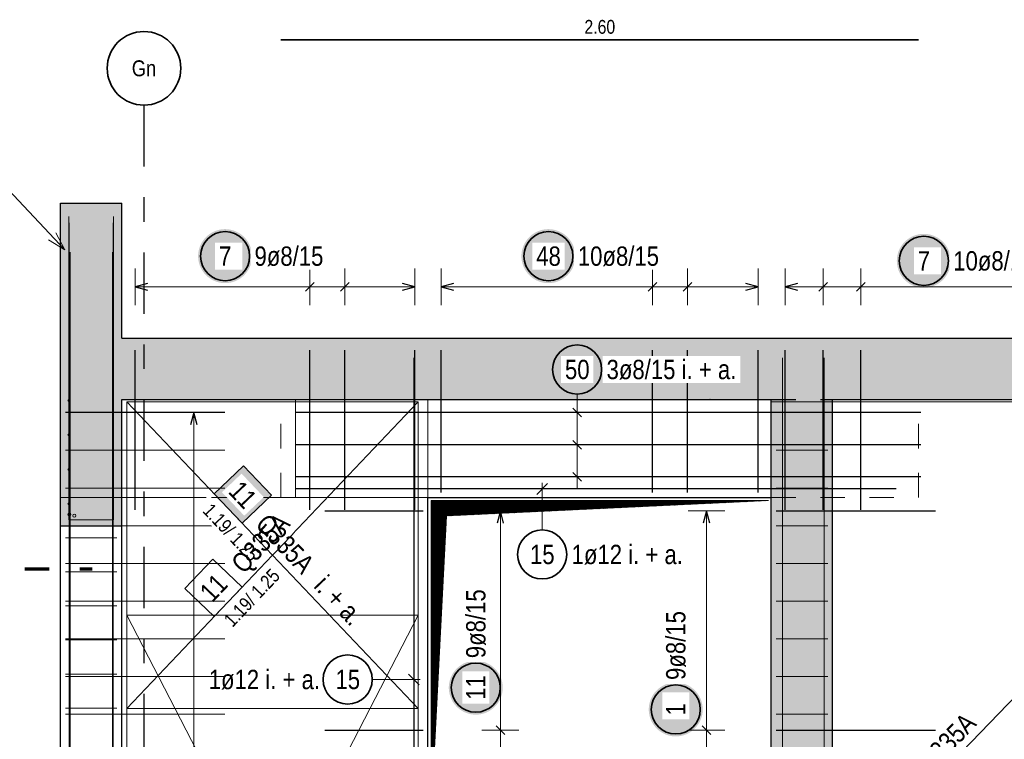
# Model space of a CAD drawing. Header units: millimetres. Extents: x -16 to 44.7, y 0 to 21.2.
# Tile 30 of 49: x 21.2 to 25.3, y 10.2 to 13.2. Entities that reach past the tile are written whole.
import ezdxf
from ezdxf.enums import TextEntityAlignment as Align

# ---------------------------------------------------------------- set-up
doc = ezdxf.new("R2010")
doc.units = ezdxf.units.MM
doc.linetypes.add('DASHDOTX2', pattern=[2, 1, -0.5, 0, -0.5])
doc.linetypes.add('HIDDEN', pattern=[0.375, 0.25, -0.125])
doc.layers.add('Achsen', color=7, linetype='Continuous', lineweight=20)
doc.layers.add('nplo Bewehrung', color=7, linetype='Continuous', lineweight=20)
doc.styles.add('Arial Narrow', font='ARIALN.TTF')

msp = doc.modelspace()

# ---------------------------------------------------------------- hatches: boundary and pattern name
at = {"lineweight": 13, "true_color": 0xd7ffd7}
for points in [[(21.411538, 11.855185), (21.661538, 11.855185), (21.661538, 12.405185), (21.411538, 12.405185)], [(27.361562, 11.675185), (27.794037, 11.675185), (27.794037, 11.855185), (21.411538, 11.855185), (21.411538, 11.605185), (27.361562, 11.605185)], [(21.411538, 11.090191), (21.661538, 11.090191), (21.661538, 11.605185), (21.411538, 11.605185)], [(24.309169, 8.425191), (24.559169, 8.425191), (24.559169, 11.605185), (24.309169, 11.605185)]]:
    msp.add_hatch(color=254, dxfattribs=at).paths.add_polyline_path(points)
at = {"lineweight": 25, "true_color": 0xffffff}
for points in [[(22.192233, 12.189004), (22.192166, 12.192843), (22.191965, 12.196677), (22.191631, 12.200502), (22.191163, 12.204313), (22.190562, 12.208105), (22.189829, 12.211874), (22.188966, 12.215615), (22.187972, 12.219324), (22.186849, 12.222996), (22.185599, 12.226626), (22.184223, 12.23021), (22.182723, 12.233745), (22.1811, 12.237224), (22.179357, 12.240646), (22.177496, 12.244004), (22.175518, 12.247295), (22.173427, 12.250515), (22.171225, 12.25366), (22.168914, 12.256726), (22.166498, 12.25971), (22.163979, 12.262608), (22.161361, 12.265416), (22.158646, 12.268131), (22.155838, 12.27075), (22.15294, 12.273269), (22.149956, 12.275685), (22.14689, 12.277996), (22.143744, 12.280198), (22.140524, 12.282289), (22.137233, 12.284266), (22.133875, 12.286128), (22.130454, 12.287871), (22.126974, 12.289494), (22.12344, 12.290994), (22.119855, 12.29237), (22.116225, 12.29362), (22.112553, 12.294742), (22.108845, 12.295736), (22.105103, 12.2966), (22.101334, 12.297333), (22.097542, 12.297933), (22.093731, 12.298401), (22.089906, 12.298736), (22.086072, 12.298937), (22.082233, 12.299004), (22.078394, 12.298937), (22.07456, 12.298736), (22.070735, 12.298401), (22.066924, 12.297933), (22.063132, 12.297333), (22.059363, 12.2966), (22.055622, 12.295736), (22.051913, 12.294742), (22.048241, 12.29362), (22.044611, 12.29237), (22.041026, 12.290994), (22.037492, 12.289494), (22.034012, 12.287871), (22.030591, 12.286128), (22.027233, 12.284266), (22.023942, 12.282289), (22.020722, 12.280198), (22.017577, 12.277996), (22.01451, 12.275685), (22.011527, 12.273269), (22.008629, 12.27075), (22.005821, 12.268131), (22.003106, 12.265416), (22.000487, 12.262608), (21.997968, 12.25971), (21.995552, 12.256726), (21.993241, 12.25366), (21.991039, 12.250515), (21.988948, 12.247295), (21.98697, 12.244004), (21.985109, 12.240646), (21.983366, 12.237224), (21.981743, 12.233745), (21.980243, 12.23021), (21.978867, 12.226626), (21.977617, 12.222996), (21.976494, 12.219324), (21.975501, 12.215615), (21.974637, 12.211874), (21.973904, 12.208105), (21.973304, 12.204313), (21.972836, 12.200502), (21.972501, 12.196677), (21.9723, 12.192843), (21.972233, 12.189004), (21.9723, 12.185165), (21.972501, 12.18133), (21.972836, 12.177506), (21.973304, 12.173695), (21.973904, 12.169902), (21.974637, 12.166133), (21.975501, 12.162392), (21.976494, 12.158684), (21.977617, 12.155012), (21.978867, 12.151381), (21.980243, 12.147797), (21.981743, 12.144263), (21.983366, 12.140783), (21.985109, 12.137362), (21.98697, 12.134004), (21.988948, 12.130713), (21.991039, 12.127492), (21.993241, 12.124347), (21.995552, 12.121281), (21.997968, 12.118297), (22.000487, 12.115399), (22.003106, 12.112591), (22.005821, 12.109876), (22.008629, 12.107258), (22.011527, 12.104739), (22.01451, 12.102322), (22.017577, 12.100012), (22.020722, 12.09781), (22.023942, 12.095718), (22.027233, 12.093741), (22.030591, 12.091879), (22.034012, 12.090136), (22.037492, 12.088514), (22.041026, 12.087013), (22.044611, 12.085637), (22.048241, 12.084387), (22.051913, 12.083265), (22.055622, 12.082271), (22.059363, 12.081407), (22.063132, 12.080675), (22.066924, 12.080074), (22.070735, 12.079606), (22.07456, 12.079272), (22.078394, 12.079071), (22.082233, 12.079004), (22.086072, 12.079071), (22.089906, 12.079272), (22.093731, 12.079606), (22.097542, 12.080074), (22.101334, 12.080675), (22.105103, 12.081407), (22.108845, 12.082271), (22.112553, 12.083265), (22.116225, 12.084387), (22.119855, 12.085637), (22.12344, 12.087013), (22.126974, 12.088514), (22.130454, 12.090136), (22.133875, 12.091879), (22.137233, 12.093741), (22.140524, 12.095718), (22.143744, 12.09781), (22.14689, 12.100012), (22.149956, 12.102322), (22.15294, 12.104739), (22.155838, 12.107258), (22.158646, 12.109876), (22.161361, 12.112591), (22.163979, 12.115399), (22.166498, 12.118297), (22.168914, 12.121281), (22.171225, 12.124347), (22.173427, 12.127492), (22.175518, 12.130713), (22.177496, 12.134004), (22.179357, 12.137362), (22.1811, 12.140783), (22.182723, 12.144263), (22.184223, 12.147797), (22.185599, 12.151381), (22.186849, 12.155012), (22.187972, 12.158684), (22.188966, 12.162392), (22.189829, 12.166133), (22.190562, 12.169902), (22.191163, 12.173695), (22.191631, 12.177506), (22.191965, 12.18133)], [(23.510381, 12.189004), (23.510314, 12.192843), (23.510113, 12.196677), (23.509778, 12.200502), (23.50931, 12.204313), (23.50871, 12.208105), (23.507977, 12.211874), (23.507113, 12.215615), (23.50612, 12.219324), (23.504997, 12.222996), (23.503747, 12.226626), (23.502371, 12.23021), (23.500871, 12.233745), (23.499248, 12.237224), (23.497505, 12.240646), (23.495644, 12.244004), (23.493666, 12.247295), (23.491575, 12.250515), (23.489373, 12.25366), (23.487062, 12.256726), (23.484646, 12.25971), (23.482127, 12.262608), (23.479508, 12.265416), (23.476793, 12.268131), (23.473985, 12.27075), (23.471087, 12.273269), (23.468104, 12.275685), (23.465037, 12.277996), (23.461892, 12.280198), (23.458672, 12.282289), (23.455381, 12.284266), (23.452023, 12.286128), (23.448602, 12.287871), (23.445122, 12.289494), (23.441588, 12.290994), (23.438003, 12.29237), (23.434373, 12.29362), (23.430701, 12.294742), (23.426992, 12.295736), (23.423251, 12.2966), (23.419482, 12.297333), (23.41569, 12.297933), (23.411879, 12.298401), (23.408054, 12.298736), (23.40422, 12.298937), (23.400381, 12.299004), (23.396542, 12.298937), (23.392708, 12.298736), (23.388883, 12.298401), (23.385072, 12.297933), (23.38128, 12.297333), (23.377511, 12.2966), (23.373769, 12.295736), (23.370061, 12.294742), (23.366389, 12.29362), (23.362759, 12.29237), (23.359174, 12.290994), (23.35564, 12.289494), (23.35216, 12.287871), (23.348739, 12.286128), (23.345381, 12.284266), (23.34209, 12.282289), (23.33887, 12.280198), (23.335724, 12.277996), (23.332658, 12.275685), (23.329674, 12.273269), (23.326776, 12.27075), (23.323968, 12.268131), (23.321253, 12.265416), (23.318635, 12.262608), (23.316116, 12.25971), (23.3137, 12.256726), (23.311389, 12.25366), (23.309187, 12.250515), (23.307096, 12.247295), (23.305118, 12.244004), (23.303257, 12.240646), (23.301513, 12.237224), (23.299891, 12.233745), (23.298391, 12.23021), (23.297015, 12.226626), (23.295765, 12.222996), (23.294642, 12.219324), (23.293648, 12.215615), (23.292785, 12.211874), (23.292052, 12.208105), (23.291451, 12.204313), (23.290983, 12.200502), (23.290649, 12.196677), (23.290448, 12.192843), (23.290381, 12.189004), (23.290448, 12.185165), (23.290649, 12.18133), (23.290983, 12.177506), (23.291451, 12.173695), (23.292052, 12.169902), (23.292785, 12.166133), (23.293648, 12.162392), (23.294642, 12.158684), (23.295765, 12.155012), (23.297015, 12.151381), (23.298391, 12.147797), (23.299891, 12.144263), (23.301513, 12.140783), (23.303257, 12.137362), (23.305118, 12.134004), (23.307096, 12.130713), (23.309187, 12.127492), (23.311389, 12.124347), (23.3137, 12.121281), (23.316116, 12.118297), (23.318635, 12.115399), (23.321253, 12.112591), (23.323968, 12.109876), (23.326776, 12.107258), (23.329674, 12.104739), (23.332658, 12.102322), (23.335724, 12.100012), (23.33887, 12.09781), (23.34209, 12.095718), (23.345381, 12.093741), (23.348739, 12.091879), (23.35216, 12.090136), (23.35564, 12.088514), (23.359174, 12.087013), (23.362759, 12.085637), (23.366389, 12.084387), (23.370061, 12.083265), (23.373769, 12.082271), (23.377511, 12.081407), (23.38128, 12.080675), (23.385072, 12.080074), (23.388883, 12.079606), (23.392708, 12.079272), (23.396542, 12.079071), (23.400381, 12.079004), (23.40422, 12.079071), (23.408054, 12.079272), (23.411879, 12.079606), (23.41569, 12.080074), (23.419482, 12.080675), (23.423251, 12.081407), (23.426992, 12.082271), (23.430701, 12.083265), (23.434373, 12.084387), (23.438003, 12.085637), (23.441588, 12.087013), (23.445122, 12.088514), (23.448602, 12.090136), (23.452023, 12.091879), (23.455381, 12.093741), (23.458672, 12.095718), (23.461892, 12.09781), (23.465037, 12.100012), (23.468104, 12.102322), (23.471087, 12.104739), (23.473985, 12.107258), (23.476793, 12.109876), (23.479508, 12.112591), (23.482127, 12.115399), (23.484646, 12.118297), (23.487062, 12.121281), (23.489373, 12.124347), (23.491575, 12.127492), (23.493666, 12.130713), (23.495644, 12.134004), (23.497505, 12.137362), (23.499248, 12.140783), (23.500871, 12.144263), (23.502371, 12.147797), (23.503747, 12.151381), (23.504997, 12.155012), (23.50612, 12.158684), (23.507113, 12.162392), (23.507977, 12.166133), (23.50871, 12.169902), (23.50931, 12.173695), (23.509778, 12.177506), (23.510113, 12.18133)], [(25.040957, 12.169843), (25.04089, 12.173682), (25.040689, 12.177516), (25.040355, 12.181341), (25.039887, 12.185152), (25.039286, 12.188944), (25.038554, 12.192713), (25.03769, 12.196454), (25.036696, 12.200163), (25.035573, 12.203835), (25.034323, 12.207465), (25.032947, 12.21105), (25.031447, 12.214584), (25.029825, 12.218064), (25.028082, 12.221485), (25.02622, 12.224843), (25.024243, 12.228134), (25.022151, 12.231354), (25.019949, 12.234499), (25.017638, 12.237566), (25.015222, 12.24055), (25.012703, 12.243447), (25.010085, 12.246255), (25.00737, 12.24897), (25.004562, 12.251589), (25.001664, 12.254108), (24.99868, 12.256524), (24.995614, 12.258835), (24.992468, 12.261037), (24.989248, 12.263128), (24.985957, 12.265106), (24.982599, 12.266967), (24.979178, 12.26871), (24.975698, 12.270333), (24.972164, 12.271833), (24.968579, 12.273209), (24.964949, 12.274459), (24.961277, 12.275582), (24.957569, 12.276576), (24.953828, 12.277439), (24.950059, 12.278172), (24.946266, 12.278773), (24.942455, 12.27924), (24.93863, 12.279575), (24.934796, 12.279776), (24.930957, 12.279843), (24.927118, 12.279776), (24.923284, 12.279575), (24.919459, 12.27924), (24.915648, 12.278773), (24.911856, 12.278172), (24.908087, 12.277439), (24.904346, 12.276576), (24.900637, 12.275582), (24.896965, 12.274459), (24.893335, 12.273209), (24.889751, 12.271833), (24.886216, 12.270333), (24.882736, 12.26871), (24.879315, 12.266967), (24.875957, 12.265106), (24.872666, 12.263128), (24.869446, 12.261037), (24.866301, 12.258835), (24.863235, 12.256524), (24.860251, 12.254108), (24.857353, 12.251589), (24.854545, 12.24897), (24.85183, 12.246255), (24.849211, 12.243447), (24.846692, 12.24055), (24.844276, 12.237566), (24.841965, 12.234499), (24.839763, 12.231354), (24.837672, 12.228134), (24.835694, 12.224843), (24.833833, 12.221485), (24.83209, 12.218064), (24.830467, 12.214584), (24.828967, 12.21105), (24.827591, 12.207465), (24.826341, 12.203835), (24.825218, 12.200163), (24.824225, 12.196454), (24.823361, 12.192713), (24.822628, 12.188944), (24.822028, 12.185152), (24.82156, 12.181341), (24.821225, 12.177516), (24.821024, 12.173682), (24.820957, 12.169843), (24.821024, 12.166004), (24.821225, 12.16217), (24.82156, 12.158345), (24.822028, 12.154534), (24.822628, 12.150742), (24.823361, 12.146973), (24.824225, 12.143232), (24.825218, 12.139523), (24.826341, 12.135851), (24.827591, 12.132221), (24.828967, 12.128636), (24.830467, 12.125102), (24.83209, 12.121622), (24.833833, 12.118201), (24.835694, 12.114843), (24.837672, 12.111552), (24.839763, 12.108332), (24.841965, 12.105187), (24.844276, 12.10212), (24.846692, 12.099136), (24.849211, 12.096239), (24.85183, 12.093431), (24.854545, 12.090716), (24.857353, 12.088097), (24.860251, 12.085578), (24.863235, 12.083162), (24.866301, 12.080851), (24.869446, 12.078649), (24.872666, 12.076558), (24.875957, 12.07458), (24.879315, 12.072719), (24.882736, 12.070976), (24.886216, 12.069353), (24.889751, 12.067853), (24.893335, 12.066477), (24.896965, 12.065227), (24.900637, 12.064104), (24.904346, 12.063111), (24.908087, 12.062247), (24.911856, 12.061514), (24.915648, 12.060914), (24.919459, 12.060446), (24.923284, 12.060111), (24.927118, 12.05991), (24.930957, 12.059843), (24.934796, 12.05991), (24.93863, 12.060111), (24.942455, 12.060446), (24.946266, 12.060914), (24.950059, 12.061514), (24.953828, 12.062247), (24.957569, 12.063111), (24.961277, 12.064104), (24.964949, 12.065227), (24.968579, 12.066477), (24.972164, 12.067853), (24.975698, 12.069353), (24.979178, 12.070976), (24.982599, 12.072719), (24.985957, 12.07458), (24.989248, 12.076558), (24.992468, 12.078649), (24.995614, 12.080851), (24.99868, 12.083162), (25.001664, 12.085578), (25.004562, 12.088097), (25.00737, 12.090716), (25.010085, 12.093431), (25.012703, 12.096239), (25.015222, 12.099136), (25.017638, 12.10212), (25.019949, 12.105187), (25.022151, 12.108332), (25.024243, 12.111552), (25.02622, 12.114843), (25.028082, 12.118201), (25.029825, 12.121622), (25.031447, 12.125102), (25.032947, 12.128636), (25.034323, 12.132221), (25.035573, 12.135851), (25.036696, 12.139523), (25.03769, 12.143232), (25.038554, 12.146973), (25.039286, 12.150742), (25.039887, 12.154534), (25.040355, 12.158345), (25.040689, 12.16217)], [(23.627566, 11.727051), (23.627499, 11.73089), (23.627298, 11.734724), (23.626963, 11.738549), (23.626495, 11.74236), (23.625894, 11.746152), (23.625162, 11.749921), (23.624298, 11.753662), (23.623304, 11.757371), (23.622182, 11.761043), (23.620932, 11.764673), (23.619556, 11.768257), (23.618056, 11.771792), (23.616433, 11.775272), (23.61469, 11.778693), (23.612828, 11.782051), (23.610851, 11.785342), (23.60876, 11.788562), (23.606557, 11.791707), (23.604247, 11.794774), (23.60183, 11.797757), (23.599311, 11.800655), (23.596693, 11.803463), (23.593978, 11.806178), (23.59117, 11.808797), (23.588272, 11.811316), (23.585288, 11.813732), (23.582222, 11.816043), (23.579077, 11.818245), (23.575857, 11.820336), (23.572566, 11.822314), (23.569207, 11.824175), (23.565786, 11.825918), (23.562307, 11.827541), (23.558772, 11.829041), (23.555188, 11.830417), (23.551557, 11.831667), (23.547886, 11.83279), (23.544177, 11.833783), (23.540436, 11.834647), (23.536667, 11.83538), (23.532875, 11.83598), (23.529064, 11.836448), (23.525239, 11.836783), (23.521404, 11.836984), (23.517566, 11.837051), (23.513727, 11.836984), (23.509892, 11.836783), (23.506067, 11.836448), (23.502256, 11.83598), (23.498464, 11.83538), (23.494695, 11.834647), (23.490954, 11.833783), (23.487245, 11.83279), (23.483574, 11.831667), (23.479943, 11.830417), (23.476359, 11.829041), (23.472824, 11.827541), (23.469345, 11.825918), (23.465924, 11.824175), (23.462566, 11.822314), (23.459274, 11.820336), (23.456054, 11.818245), (23.452909, 11.816043), (23.449843, 11.813732), (23.446859, 11.811316), (23.443961, 11.808797), (23.441153, 11.806178), (23.438438, 11.803463), (23.43582, 11.800655), (23.433301, 11.797757), (23.430884, 11.794774), (23.428574, 11.791707), (23.426371, 11.788562), (23.42428, 11.785342), (23.422303, 11.782051), (23.420441, 11.778693), (23.418698, 11.775272), (23.417076, 11.771792), (23.415575, 11.768257), (23.414199, 11.764673), (23.412949, 11.761043), (23.411827, 11.757371), (23.410833, 11.753662), (23.409969, 11.749921), (23.409237, 11.746152), (23.408636, 11.74236), (23.408168, 11.738549), (23.407833, 11.734724), (23.407633, 11.73089), (23.407566, 11.727051), (23.407633, 11.723212), (23.407833, 11.719378), (23.408168, 11.715553), (23.408636, 11.711742), (23.409237, 11.707949), (23.409969, 11.70418), (23.410833, 11.700439), (23.411827, 11.696731), (23.412949, 11.693059), (23.414199, 11.689429), (23.415575, 11.685844), (23.417076, 11.68231), (23.418698, 11.67883), (23.420441, 11.675409), (23.422303, 11.672051), (23.42428, 11.66876), (23.426371, 11.66554), (23.428574, 11.662394), (23.430884, 11.659328), (23.433301, 11.656344), (23.43582, 11.653446), (23.438438, 11.650638), (23.441153, 11.647923), (23.443961, 11.645305), (23.446859, 11.642786), (23.449843, 11.64037), (23.452909, 11.638059), (23.456054, 11.635857), (23.459274, 11.633765), (23.462566, 11.631788), (23.465924, 11.629927), (23.469345, 11.628183), (23.472824, 11.626561), (23.476359, 11.625061), (23.479943, 11.623685), (23.483574, 11.622435), (23.487245, 11.621312), (23.490954, 11.620318), (23.494695, 11.619455), (23.498464, 11.618722), (23.502256, 11.618121), (23.506067, 11.617653), (23.509892, 11.617319), (23.513727, 11.617118), (23.517566, 11.617051), (23.521404, 11.617118), (23.525239, 11.617319), (23.529064, 11.617653), (23.532875, 11.618121), (23.536667, 11.618722), (23.540436, 11.619455), (23.544177, 11.620318), (23.547886, 11.621312), (23.551557, 11.622435), (23.555188, 11.623685), (23.558772, 11.625061), (23.562307, 11.626561), (23.565786, 11.628183), (23.569207, 11.629927), (23.572566, 11.631788), (23.575857, 11.633765), (23.579077, 11.635857), (23.582222, 11.638059), (23.585288, 11.64037), (23.588272, 11.642786), (23.59117, 11.645305), (23.593978, 11.647923), (23.596693, 11.650638), (23.599311, 11.653446), (23.60183, 11.656344), (23.604247, 11.659328), (23.606557, 11.662394), (23.60876, 11.66554), (23.610851, 11.66876), (23.612828, 11.672051), (23.61469, 11.675409), (23.616433, 11.67883), (23.618056, 11.68231), (23.619556, 11.685844), (23.620932, 11.689429), (23.622182, 11.693059), (23.623304, 11.696731), (23.624298, 11.700439), (23.625162, 11.70418), (23.625894, 11.707949), (23.626495, 11.711742), (23.626963, 11.715553), (23.627298, 11.719378)], [(23.214338, 10.430269), (23.214271, 10.434108), (23.21407, 10.437942), (23.213736, 10.441767), (23.213268, 10.445578), (23.212667, 10.44937), (23.211934, 10.453139), (23.211071, 10.45688), (23.210077, 10.460589), (23.208954, 10.464261), (23.207704, 10.467891), (23.206328, 10.471475), (23.204828, 10.47501), (23.203206, 10.47849), (23.201462, 10.481911), (23.199601, 10.485269), (23.197624, 10.48856), (23.195532, 10.49178), (23.19333, 10.494925), (23.191019, 10.497992), (23.188603, 10.500975), (23.186084, 10.503873), (23.183466, 10.506681), (23.180751, 10.509396), (23.177943, 10.512015), (23.175045, 10.514534), (23.172061, 10.51695), (23.168995, 10.519261), (23.165849, 10.521463), (23.162629, 10.523554), (23.159338, 10.525532), (23.15598, 10.527393), (23.152559, 10.529136), (23.149079, 10.530759), (23.145545, 10.532259), (23.14196, 10.533635), (23.13833, 10.534885), (23.134658, 10.536008), (23.13095, 10.537001), (23.127209, 10.537865), (23.12344, 10.538598), (23.119647, 10.539198), (23.115836, 10.539666), (23.112011, 10.540001), (23.108177, 10.540202), (23.104338, 10.540269), (23.100499, 10.540202), (23.096665, 10.540001), (23.09284, 10.539666), (23.089029, 10.539198), (23.085237, 10.538598), (23.081468, 10.537865), (23.077727, 10.537001), (23.074018, 10.536008), (23.070346, 10.534885), (23.066716, 10.533635), (23.063132, 10.532259), (23.059597, 10.530759), (23.056117, 10.529136), (23.052696, 10.527393), (23.049338, 10.525532), (23.046047, 10.523554), (23.042827, 10.521463), (23.039682, 10.519261), (23.036615, 10.51695), (23.033632, 10.514534), (23.030734, 10.512015), (23.027926, 10.509396), (23.025211, 10.506681), (23.022592, 10.503873), (23.020073, 10.500975), (23.017657, 10.497992), (23.015346, 10.494925), (23.013144, 10.49178), (23.011053, 10.48856), (23.009075, 10.485269), (23.007214, 10.481911), (23.005471, 10.47849), (23.003848, 10.47501), (23.002348, 10.471475), (23.000972, 10.467891), (22.999722, 10.464261), (22.998599, 10.460589), (22.997606, 10.45688), (22.996742, 10.453139), (22.996009, 10.44937), (22.995409, 10.445578), (22.994941, 10.441767), (22.994606, 10.437942), (22.994405, 10.434108), (22.994338, 10.430269), (22.994405, 10.42643), (22.994606, 10.422596), (22.994941, 10.418771), (22.995409, 10.41496), (22.996009, 10.411167), (22.996742, 10.407398), (22.997606, 10.403657), (22.998599, 10.399949), (22.999722, 10.396277), (23.000972, 10.392647), (23.002348, 10.389062), (23.003848, 10.385528), (23.005471, 10.382048), (23.007214, 10.378627), (23.009075, 10.375269), (23.011053, 10.371978), (23.013144, 10.368758), (23.015346, 10.365612), (23.017657, 10.362546), (23.020073, 10.359562), (23.022592, 10.356664), (23.025211, 10.353856), (23.027926, 10.351141), (23.030734, 10.348523), (23.033632, 10.346004), (23.036615, 10.343588), (23.039682, 10.341277), (23.042827, 10.339075), (23.046047, 10.336983), (23.049338, 10.335006), (23.052696, 10.333145), (23.056117, 10.331401), (23.059597, 10.329779), (23.063132, 10.328279), (23.066716, 10.326903), (23.070346, 10.325653), (23.074018, 10.32453), (23.077727, 10.323536), (23.081468, 10.322673), (23.085237, 10.32194), (23.089029, 10.321339), (23.09284, 10.320871), (23.096665, 10.320537), (23.100499, 10.320336), (23.104338, 10.320269), (23.108177, 10.320336), (23.112011, 10.320537), (23.115836, 10.320871), (23.119647, 10.321339), (23.12344, 10.32194), (23.127209, 10.322673), (23.13095, 10.323536), (23.134658, 10.32453), (23.13833, 10.325653), (23.14196, 10.326903), (23.145545, 10.328279), (23.149079, 10.329779), (23.152559, 10.331401), (23.15598, 10.333145), (23.159338, 10.335006), (23.162629, 10.336983), (23.165849, 10.339075), (23.168995, 10.341277), (23.172061, 10.343588), (23.175045, 10.346004), (23.177943, 10.348523), (23.180751, 10.351141), (23.183466, 10.353856), (23.186084, 10.356664), (23.188603, 10.359562), (23.191019, 10.362546), (23.19333, 10.365612), (23.195532, 10.368758), (23.197624, 10.371978), (23.199601, 10.375269), (23.201462, 10.378627), (23.203206, 10.382048), (23.204828, 10.385528), (23.206328, 10.389062), (23.207704, 10.392647), (23.208954, 10.396277), (23.210077, 10.399949), (23.211071, 10.403657), (23.211934, 10.407398), (23.212667, 10.411167), (23.213268, 10.41496), (23.213736, 10.418771), (23.21407, 10.422596)], [(24.0296, 10.341598), (24.029532, 10.345437), (24.029332, 10.349271), (24.028997, 10.353096), (24.028529, 10.356907), (24.027928, 10.360699), (24.027196, 10.364468), (24.026332, 10.368209), (24.025338, 10.371918), (24.024216, 10.37559), (24.022966, 10.37922), (24.02159, 10.382805), (24.02009, 10.386339), (24.018467, 10.389819), (24.016724, 10.39324), (24.014862, 10.396598), (24.012885, 10.399889), (24.010794, 10.403109), (24.008591, 10.406254), (24.006281, 10.409321), (24.003864, 10.412304), (24.001345, 10.415202), (23.998727, 10.41801), (23.996012, 10.420725), (23.993204, 10.423344), (23.990306, 10.425863), (23.987322, 10.428279), (23.984256, 10.43059), (23.981111, 10.432792), (23.977891, 10.434883), (23.9746, 10.436861), (23.971241, 10.438722), (23.96782, 10.440465), (23.964341, 10.442088), (23.960806, 10.443588), (23.957222, 10.444964), (23.953591, 10.446214), (23.94992, 10.447337), (23.946211, 10.44833), (23.94247, 10.449194), (23.938701, 10.449927), (23.934909, 10.450527), (23.931098, 10.450995), (23.927273, 10.45133), (23.923438, 10.451531), (23.9196, 10.451598), (23.915761, 10.451531), (23.911926, 10.45133), (23.908101, 10.450995), (23.90429, 10.450527), (23.900498, 10.449927), (23.896729, 10.449194), (23.892988, 10.44833), (23.889279, 10.447337), (23.885608, 10.446214), (23.881977, 10.444964), (23.878393, 10.443588), (23.874858, 10.442088), (23.871379, 10.440465), (23.867958, 10.438722), (23.8646, 10.436861), (23.861308, 10.434883), (23.858088, 10.432792), (23.854943, 10.43059), (23.851877, 10.428279), (23.848893, 10.425863), (23.845995, 10.423344), (23.843187, 10.420725), (23.840472, 10.41801), (23.837854, 10.415202), (23.835335, 10.412304), (23.832918, 10.409321), (23.830608, 10.406254), (23.828405, 10.403109), (23.826314, 10.399889), (23.824337, 10.396598), (23.822475, 10.39324), (23.820732, 10.389819), (23.819109, 10.386339), (23.817609, 10.382805), (23.816233, 10.37922), (23.814983, 10.37559), (23.813861, 10.371918), (23.812867, 10.368209), (23.812003, 10.364468), (23.811271, 10.360699), (23.81067, 10.356907), (23.810202, 10.353096), (23.809867, 10.349271), (23.809667, 10.345437), (23.8096, 10.341598), (23.809667, 10.337759), (23.809867, 10.333925), (23.810202, 10.3301), (23.81067, 10.326289), (23.811271, 10.322496), (23.812003, 10.318727), (23.812867, 10.314986), (23.813861, 10.311278), (23.814983, 10.307606), (23.816233, 10.303976), (23.817609, 10.300391), (23.819109, 10.296857), (23.820732, 10.293377), (23.822475, 10.289956), (23.824337, 10.286598), (23.826314, 10.283307), (23.828405, 10.280087), (23.830608, 10.276941), (23.832918, 10.273875), (23.835335, 10.270891), (23.837854, 10.267993), (23.840472, 10.265185), (23.843187, 10.26247), (23.845995, 10.259852), (23.848893, 10.257333), (23.851877, 10.254917), (23.854943, 10.252606), (23.858088, 10.250404), (23.861308, 10.248312), (23.8646, 10.246335), (23.867958, 10.244474), (23.871379, 10.24273), (23.874858, 10.241108), (23.878393, 10.239608), (23.881977, 10.238232), (23.885608, 10.236982), (23.889279, 10.235859), (23.892988, 10.234865), (23.896729, 10.234002), (23.900498, 10.233269), (23.90429, 10.232668), (23.908101, 10.2322), (23.911926, 10.231866), (23.915761, 10.231665), (23.9196, 10.231598), (23.923438, 10.231665), (23.927273, 10.231866), (23.931098, 10.2322), (23.934909, 10.232668), (23.938701, 10.233269), (23.94247, 10.234002), (23.946211, 10.234865), (23.94992, 10.235859), (23.953591, 10.236982), (23.957222, 10.238232), (23.960806, 10.239608), (23.964341, 10.241108), (23.96782, 10.24273), (23.971241, 10.244474), (23.9746, 10.246335), (23.977891, 10.248312), (23.981111, 10.250404), (23.984256, 10.252606), (23.987322, 10.254917), (23.990306, 10.257333), (23.993204, 10.259852), (23.996012, 10.26247), (23.998727, 10.265185), (24.001345, 10.267993), (24.003864, 10.270891), (24.006281, 10.273875), (24.008591, 10.276941), (24.010794, 10.280087), (24.012885, 10.283307), (24.014862, 10.286598), (24.016724, 10.289956), (24.018467, 10.293377), (24.02009, 10.296857), (24.02159, 10.300391), (24.022966, 10.303976), (24.024216, 10.307606), (24.025338, 10.311278), (24.026332, 10.314986), (24.027196, 10.318727), (24.027928, 10.322496), (24.028529, 10.326289), (24.028997, 10.3301), (24.029332, 10.333925)]]:
    msp.add_hatch(color=7, dxfattribs=at).paths.add_polyline_path(points)
at = {"lineweight": 35, "true_color": 0xffffff}
msp.add_hatch(color=7, dxfattribs=at).paths.add_polyline_path([(22.271092, 11.214219), (22.157441, 11.333837), (22.037823, 11.220187), (22.151474, 11.100569)])
at = {"lineweight": 13}
h = msp.add_hatch(dxfattribs=at)
h.set_pattern_fill('Mau', color=6, scale=0.01, angle=45, style=0, pattern_type=2)
h.set_pattern_definition([(45, (0, 0), (-0.00183847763, 0.00183847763), [])])
h.paths.add_polyline_path([(22.922501, 9.917691), (22.985001, 11.130191), (24.297501, 11.192691), (22.922501, 11.192691)])

# ---------------------------------------------------------------- linework, layer by layer
at = {"color": 2, "linetype": 'Continuous', "lineweight": 35}
for p, q in [((22.309169, 13.070391), (24.909169, 13.070391)), ((22.157441, 11.333837), (22.037823, 11.220187)), ((22.271092, 11.214219), (22.157441, 11.333837)), ((22.037823, 11.220187), (22.151474, 11.100569)), ((22.151474, 11.100569), (22.271092, 11.214219))]:
    msp.add_line(p, q, dxfattribs=at)
at = {"color": 3, "linetype": 'DASHDOTX2', "lineweight": 25, "ltscale": 0.25}
msp.add_line((21.751535, 12.804485), (21.751535, 8.335226), dxfattribs=at)
at = {"color": 5, "linetype": 'Continuous', "lineweight": 18}
for p, q in [((21.177342, 12.481726), (21.428508, 12.215182)), ((21.428508, 12.215182), (21.362447, 12.255984)), ((21.391699, 12.283548), (21.428508, 12.215182)), ((21.715538, 12.139004), (21.715538, 11.989004)), ((22.427807, 12.139004), (22.427807, 11.989004)), ((22.57026, 12.139004), (22.57026, 11.989004)), ((22.855168, 11.989004), (22.855168, 12.139004)), ((22.963169, 12.139004), (22.963169, 11.989004)), ((23.824501, 12.139004), (23.824501, 11.989004)), ((23.968057, 12.139004), (23.968057, 11.989004)), ((24.255168, 11.989004), (24.255168, 12.139004)), ((24.365538, 12.139004), (24.365538, 11.989004)), ((24.520204, 12.139004), (24.520204, 11.989004)), ((24.67487, 12.139004), (24.67487, 11.989004)), ((21.715538, 12.064004), (22.855168, 12.064004)), ((22.963169, 12.064004), (24.255168, 12.064004)), ((24.365538, 12.064004), (25.757534, 12.064004)), ((23.517566, 11.627051), (23.517566, 11.601185)), ((23.517566, 11.239191), (23.517566, 11.601185)), ((22.0296, 11.551183), (21.8796, 11.551183)), ((21.9546, 8.479191), (21.9546, 11.551183)), ((23.442566, 11.551185), (23.592566, 11.551185)), ((23.442566, 11.420188), (23.592566, 11.420188)), ((23.442566, 11.289191), (23.592566, 11.289191)), ((23.375012, 11.073244), (23.375012, 11.265191)), ((23.2796, 11.151191), (23.1296, 11.151191)), ((23.2046, 11.151191), (23.2046, 9.959192)), ((24.1196, 11.151191), (23.9696, 11.151191)), ((24.0446, 11.151191), (24.0446, 9.959192)), ((22.68198, 10.46364), (22.876946, 10.46364)), ((23.2796, 10.257192), (23.1296, 10.257192)), ((24.1196, 10.257192), (23.9696, 10.257192))]:
    msp.add_line(p, q, dxfattribs=at)
at = {"color": 3, "linetype": 'Continuous', "lineweight": 25}
for p, q in [((21.411538, 12.405185), (21.661538, 12.405185)), ((21.411538, 11.855185), (21.411538, 12.405185)), ((21.661538, 11.855185), (21.661538, 12.405185)), ((21.765538, 12.077401), (21.715538, 12.064004)), ((21.715538, 12.064004), (21.765538, 12.050606)), ((22.445484, 12.081681), (22.410129, 12.046326)), ((22.587938, 12.081681), (22.552583, 12.046326)), ((22.855168, 12.064004), (22.805168, 12.077401)), ((22.805168, 12.050606), (22.855168, 12.064004)), ((23.013169, 12.077401), (22.963169, 12.064004)), ((22.963169, 12.064004), (23.013169, 12.050606)), ((23.842179, 12.081681), (23.806824, 12.046326)), ((23.985734, 12.081681), (23.950379, 12.046326)), ((24.255168, 12.064004), (24.205168, 12.077401)), ((24.205168, 12.050606), (24.255168, 12.064004)), ((24.415538, 12.077401), (24.365538, 12.064004)), ((24.365538, 12.064004), (24.415538, 12.050606)), ((24.537882, 12.081681), (24.502526, 12.046326)), ((24.692548, 12.081681), (24.657193, 12.046326)), ((21.411538, 11.605185), (21.411538, 11.855185)), ((21.661538, 11.855185), (27.794037, 11.855185)), ((21.715538, 11.155185), (21.715538, 11.805185)), ((22.427807, 11.155185), (22.427807, 11.805185)), ((22.57026, 11.155185), (22.57026, 11.805185)), ((22.855168, 11.155185), (22.855168, 11.805185)), ((22.963169, 11.225191), (22.963169, 11.805191)), ((23.824501, 11.225191), (23.824501, 11.805191)), ((23.968057, 11.225191), (23.968057, 11.805191)), ((24.255168, 11.225191), (24.255168, 11.805191)), ((24.365538, 11.155185), (24.365538, 11.805185)), ((24.520204, 11.155185), (24.520204, 11.805185)), ((24.67487, 11.155185), (24.67487, 11.805185)), ((22.851946, 11.774908), (22.851946, 11.274908)), ((21.411538, 11.090191), (21.411538, 11.605185)), ((21.661538, 11.605185), (24.309169, 11.605185)), ((21.661538, 11.090191), (21.661538, 11.605185)), ((24.309169, 8.425191), (24.309169, 11.605185)), ((24.559169, 11.605185), (27.161562, 11.605185)), ((24.559169, 8.425191), (24.559169, 11.605185)), ((23.499888, 11.568862), (23.535243, 11.533507)), ((22.081538, 11.551183), (21.431538, 11.551183)), ((21.9546, 11.551183), (21.941202, 11.501183)), ((21.967997, 11.501183), (21.9546, 11.551183)), ((24.919169, 11.551185), (22.369169, 11.551185)), ((24.919169, 11.420188), (22.369169, 11.420188)), ((23.499888, 11.437866), (23.535243, 11.40251)), ((24.919169, 11.289191), (22.369169, 11.289191)), ((23.499888, 11.306869), (23.535243, 11.271513)), ((22.868848, 11.240191), (22.368848, 11.240191)), ((22.851946, 11.274908), (22.851946, 9.824908)), ((24.318848, 11.240191), (22.868848, 11.240191)), ((23.397109, 11.262288), (23.352915, 11.218094)), ((24.818848, 11.240191), (24.318848, 11.240191)), ((22.909169, 11.205191), (24.309169, 11.205191)), ((22.909169, 9.905191), (22.909169, 11.205191)), ((22.489169, 11.151191), (22.889169, 11.151191)), ((23.2046, 11.151191), (23.191202, 11.101191)), ((23.217997, 11.101191), (23.2046, 11.151191)), ((24.0446, 11.151191), (24.031202, 11.101191)), ((24.057997, 11.101191), (24.0446, 11.151191)), ((24.329169, 11.151191), (24.979169, 11.151191)), ((21.411538, 11.090191), (21.661538, 11.090191)), ((21.411538, 8.425191), (21.411538, 11.090191)), ((21.661538, 8.425191), (21.661538, 11.090191)), ((22.874044, 10.441543), (22.829849, 10.485737)), ((22.489169, 10.257192), (22.889169, 10.257192)), ((23.222277, 10.239514), (23.186922, 10.274869)), ((24.062277, 10.239514), (24.026922, 10.274869)), ((24.329169, 10.257192), (24.979169, 10.257192))]:
    msp.add_line(p, q, dxfattribs=at)
at = {"color": 9, "linetype": 'HIDDEN', "lineweight": 0, "ltscale": 0.25}
for p, q in [((22.309169, 11.205191), (22.309169, 11.605185)), ((24.909169, 11.205191), (24.909169, 11.605185)), ((22.909169, 11.205191), (22.309169, 11.205191)), ((24.309169, 11.205191), (24.909169, 11.205191))]:
    msp.add_line(p, q, dxfattribs=at)
at = {"color": 9, "linetype": 'Continuous', "lineweight": 0}
for p, q in [((22.369169, 11.205191), (22.369169, 11.605185)), ((22.909169, 11.205191), (22.909169, 11.605185)), ((22.869161, 11.595183), (21.681535, 11.595183)), ((21.681535, 11.595183), (21.681535, 10.581344)), ((22.869163, 11.09763), (22.869161, 11.595183)), ((22.909169, 11.205191), (21.411538, 11.205191)), ((22.869163, 10.345199), (22.869163, 11.09763)), ((22.869163, 11.09763), (22.869163, 11.09763)), ((22.037824, 10.720191), (22.151474, 10.839809)), ((21.918205, 10.833841), (22.037824, 10.720191)), ((21.681537, 10.725186), (21.681537, 8.72038)), ((22.869167, 8.425198), (22.869167, 10.725191)), ((21.681535, 10.581344), (21.681536, 10.345194)), ((21.681536, 10.345194), (22.869163, 10.345199))]:
    msp.add_line(p, q, dxfattribs=at)
at = {"color": 3, "linetype": 'HIDDEN', "lineweight": 25, "ltscale": 0.25}
msp.add_line((24.309169, 11.605185), (24.559169, 11.605185), dxfattribs=at)
at = {"color": 7, "linetype": 'Continuous', "lineweight": 18}
for p, q in [((22.869161, 11.595183), (21.681535, 11.595183)), ((21.681535, 11.595183), (21.681535, 10.581344)), ((21.681535, 11.595183), (22.869163, 10.345199)), ((22.869163, 11.09763), (22.869161, 11.595183)), ((22.869163, 10.345199), (22.869163, 11.09763)), ((22.869163, 11.09763), (22.869163, 11.09763)), ((22.869167, 10.725191), (21.681537, 10.725186)), ((21.681537, 10.725186), (21.681537, 8.72038)), ((22.869167, 8.425198), (21.681537, 10.725186)), ((22.869167, 8.425198), (22.869167, 10.725191)), ((21.681535, 10.581344), (21.681536, 10.345194)), ((21.681536, 10.345194), (22.869163, 10.345199))]:
    msp.add_line(p, q, dxfattribs=at)
at = {"color": 6, "linetype": 'Continuous', "lineweight": 13}
for p, q in [((22.922501, 9.917691), (22.922501, 11.192691)), ((22.922501, 11.192691), (24.297501, 11.192691)), ((22.985001, 11.130191), (24.297501, 11.192691)), ((22.922501, 9.917691), (22.985001, 11.130191))]:
    msp.add_line(p, q, dxfattribs=at)
at = {"color": 1, "linetype": 'DASHDOTX2', "lineweight": 70, "ltscale": 0.25}
msp.add_line((20.890657, 10.914055), (21.540657, 10.914055), dxfattribs=at)
at = {"color": 2, "linetype": 'Continuous', "lineweight": 35}
for centre, radius in [((21.751535, 12.954485), 0.15), ((22.082233, 12.189004), 0.1), ((23.400381, 12.189004), 0.1), ((24.930957, 12.169843), 0.1), ((23.517566, 11.727051), 0.1), ((23.375012, 10.973244), 0.1), ((22.58198, 10.46364), 0.1), ((23.104338, 10.430269), 0.1), ((23.9196, 10.341598), 0.1)]:
    msp.add_circle(centre, radius, dxfattribs=at)
at = {"color": 9, "linetype": 'Continuous', "lineweight": 0}
msp.add_circle((24.059169, 11.605185), 0.00111, dxfattribs=at)
at = {"layer": 'Achsen', "color": 7, "linetype": 'Continuous', "lineweight": 18}
for p, q in [((25.781532, 11.595181), (24.309169, 11.595181)), ((24.309169, 11.595181), (24.309169, 9.365191)), ((26.056854, 11.175185), (24.309169, 9.365191))]:
    msp.add_line(p, q, dxfattribs=at)
at = {"layer": 'nplo Bewehrung', "color": 9, "linetype": 'Continuous', "lineweight": 0}
for p, q in [((21.445538, 11.114191), (21.445538, 12.350185)), ((21.446538, 8.425191), (21.446538, 12.325191)), ((21.446538, 8.425191), (21.446538, 12.325191)), ((21.446538, 8.425191), (21.446538, 12.325191)), ((21.626538, 8.425191), (21.626538, 12.325191)), ((21.626538, 8.425191), (21.626538, 12.325191)), ((21.626538, 8.425191), (21.626538, 12.325191)), ((21.627538, 12.350185), (21.627538, 11.114191)), ((21.450538, 8.425191), (21.450538, 12.205191)), ((21.622538, 8.425191), (21.622538, 12.205191)), ((24.354169, 8.425191), (24.354169, 11.775191)), ((24.354169, 8.425191), (24.354169, 11.775191)), ((24.524169, 8.425191), (24.524169, 11.775191)), ((24.524169, 8.425191), (24.524169, 11.775191)), ((21.431538, 11.551186), (22.081538, 11.551185)), ((21.431538, 11.551185), (22.081538, 11.551185)), ((24.329169, 11.551183), (24.539169, 11.551183)), ((21.431538, 11.397586), (22.081538, 11.397585)), ((21.431538, 11.397585), (22.081538, 11.397585)), ((24.329169, 11.397583), (24.539169, 11.397583)), ((21.431538, 11.243986), (22.081538, 11.243986)), ((21.431538, 11.243986), (22.081538, 11.243986)), ((24.329169, 11.243984), (24.539169, 11.243984)), ((21.431538, 11.090387), (22.081538, 11.090386)), ((21.431538, 11.090386), (22.081538, 11.090386)), ((21.627538, 11.114191), (21.445538, 11.114191)), ((24.329169, 11.090384), (24.539169, 11.090384)), ((21.431538, 11.04119), (21.641538, 11.04119)), ((21.431538, 10.936787), (22.081538, 10.936786)), ((21.431538, 10.936787), (22.081538, 10.936787)), ((24.329169, 10.936785), (24.539169, 10.936785)), ((21.431538, 10.902333), (21.641538, 10.902333)), ((21.431538, 10.783188), (22.081538, 10.783187)), ((21.431538, 10.783187), (22.081538, 10.783187)), ((21.431538, 10.763476), (21.641538, 10.763476)), ((24.329169, 10.783185), (24.539169, 10.783185)), ((21.431538, 10.629588), (22.081538, 10.629587)), ((21.431538, 10.629587), (22.081538, 10.629587)), ((21.431538, 10.624619), (21.641538, 10.624619)), ((24.329169, 10.629585), (24.539169, 10.629585)), ((21.431538, 10.485762), (21.641538, 10.485762)), ((21.431538, 10.475988), (22.081538, 10.475987)), ((21.431538, 10.475988), (22.081538, 10.475988)), ((24.329169, 10.475986), (24.539169, 10.475986)), ((21.431538, 10.346905), (21.641538, 10.346905)), ((21.431538, 10.322389), (22.081538, 10.322388)), ((21.431538, 10.322388), (22.081538, 10.322388)), ((24.329169, 10.322386), (24.539169, 10.322386))]:
    msp.add_line(p, q, dxfattribs=at)
for centre, radius in [((21.445538, 11.601185), 0.004), ((21.445538, 11.601185), 0.004), ((21.445538, 11.46052), 0.004), ((21.445538, 11.46052), 0.004), ((21.445538, 11.319856), 0.004), ((21.445538, 11.319856), 0.004), ((21.445538, 11.179191), 0.004), ((21.445538, 11.179191), 0.004), ((21.447538, 11.136191), 0.006), ((21.447538, 11.136191), 0.006), ((21.467538, 11.131191), 0.006), ((21.467538, 11.131191), 0.006)]:
    msp.add_circle(centre, radius, dxfattribs=at)

# ---------------------------------------------------------------- texts
at = {"color": 3, "lineweight": 25, "style": 'Arial Narrow'}
msp.add_text('Gn', height=0.065, dxfattribs=at).set_placement((21.751535, 12.954485), align=Align.MIDDLE_CENTER)
at = {"color": 2, "lineweight": 35, "style": 'Arial Narrow'}
msp.add_text('Bewehrung Decke ü. 1. Rang', height=0.07875, dxfattribs=at).set_placement((19.967643, 12.365605))
at = {"color": 3, "lineweight": 25, "insert": (23.547294, 13.151641), "char_height": 0.05625, "attachment_point": 1, "line_spacing_factor": 0.9, "style": 'Arial Narrow'}
msp.add_mtext('2.60', dxfattribs=at)
at = {"color": 2, "lineweight": 35, "char_height": 0.07875, "attachment_point": 1, "line_spacing_factor": 0.9, "style": 'Arial Narrow'}
for s, insert in [('15', (23.325399, 11.012619)), ('1ø12 i. + a.', (23.495012, 11.012619)), ('1ø12 i. + a.', (22.015467, 10.503015)), ('15', (22.532367, 10.503015))]:
    msp.add_mtext(s, dxfattribs=dict(at, insert=insert))

# ---------------------------------------------------------------- next in the draw order: texts
at = {"color": 2, "lineweight": 35, "char_height": 0.07875, "attachment_point": 1, "line_spacing_factor": 0.9, "style": 'Arial Narrow', "bg_fill": 3, "box_fill_scale": 1.2, "bg_fill_color": 256, "bg_fill_true_color": 13158600, "bg_fill_transparency": 0}
for s, insert in [('7', (22.057427, 12.228379)), ('9ø8/15', (22.202233, 12.228379)), ('48', (23.350768, 12.228379)), ('10ø8/15', (23.520381, 12.228379)), ('7', (24.906151, 12.209218)), ('10ø8/15', (25.050957, 12.209218)), ('50', (23.467953, 11.766426)), ('3ø8/15 i. + a.', (23.637566, 11.766426))]:
    msp.add_mtext(s, dxfattribs=dict(at, insert=insert))
for s, insert, rotation in [('11', (22.14883, 11.280291), 313.534665), ('9ø8/15', (23.064963, 10.550269), 90), ('9ø8/15', (23.880225, 10.461598), 90), ('11', (23.064963, 10.380656), 90), ('1', (23.880225, 10.316792), 90)]:
    msp.add_mtext(s, dxfattribs=dict(at, insert=insert, rotation=rotation))
at = {"layer": 'Achsen', "color": 2, "lineweight": 35, "insert": (24.898506, 10.132101), "char_height": 0.07875, "attachment_point": 1, "rotation": 46.003364, "line_spacing_factor": 0.9, "style": 'Arial Narrow', "bg_fill": 3, "box_fill_scale": 1.2, "bg_fill_color": 256, "bg_fill_true_color": 13158600, "bg_fill_transparency": 0}
msp.add_mtext('Q335A', dxfattribs=at)

# ---------------------------------------------------------------- next in the draw order: texts
at = {"color": 2, "lineweight": 35, "insert": (22.258725, 11.14557), "char_height": 0.07875, "attachment_point": 1, "rotation": 313.534665, "line_spacing_factor": 0.9, "style": 'Arial Narrow', "bg_fill": 3, "box_fill_scale": 1.2, "bg_fill_color": 256, "bg_fill_true_color": 13158600, "bg_fill_transparency": 0}
msp.add_mtext('Q335A', dxfattribs=at)

# ---------------------------------------------------------------- next in the draw order: texts
at = {"color": 2, "lineweight": 35, "attachment_point": 1, "rotation": 313.534665, "line_spacing_factor": 0.9, "style": 'Arial Narrow', "bg_fill": 3, "box_fill_scale": 1.2, "bg_fill_color": 256, "bg_fill_true_color": 13158600, "bg_fill_transparency": 0}
for s, insert, char_height in [(' 1.19/ 1.25', (22.016074, 11.199523), 0.05625), ('i. + a.', (22.497544, 10.896027), 0.08)]:
    msp.add_mtext(s, dxfattribs=dict(at, insert=insert, char_height=char_height))

# ---------------------------------------------------------------- next in the draw order: linework, layer by layer
at = {"color": 9, "linetype": 'Continuous', "lineweight": 0}
for p, q in [((21.681536, 10.345194), (22.869161, 11.595183)), ((22.031856, 10.95346), (21.918205, 10.833841)), ((22.151474, 10.839809), (22.031856, 10.95346)), ((22.869167, 10.725191), (21.681537, 10.725186)), ((22.869167, 10.725191), (21.681538, 8.425193))]:
    msp.add_line(p, q, dxfattribs=at)

# ---------------------------------------------------------------- next in the draw order: texts
at = {"color": 9, "lineweight": 0, "attachment_point": 1, "rotation": 46.465526, "line_spacing_factor": 0.9, "style": 'Arial Narrow'}
for s, insert, char_height in [('Q335A', (22.101048, 10.94462), 0.07875), (' 1.19/ 1.25', (22.059573, 10.699527), 0.05625), ('11', (21.972122, 10.827979), 0.07875)]:
    msp.add_mtext(s, dxfattribs=dict(at, insert=insert, char_height=char_height))

doc.saveas('drawing.dxf')
